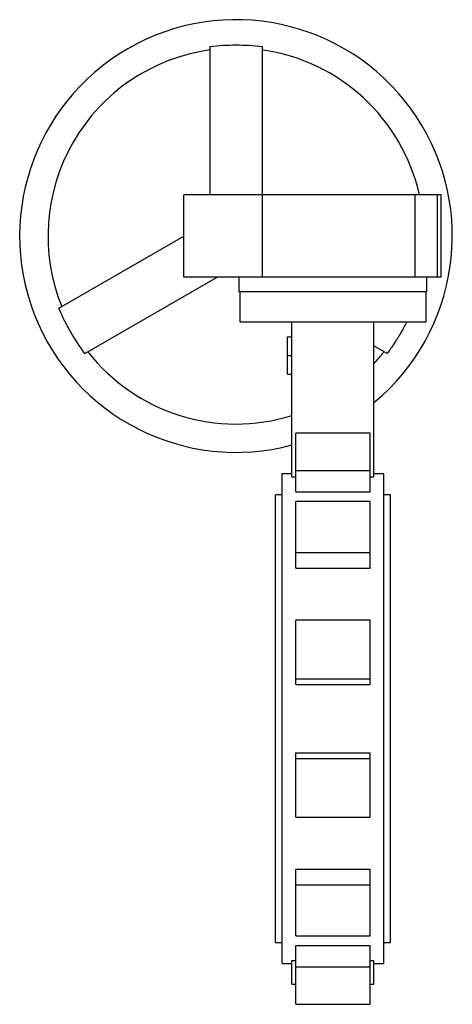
# Paper-space layout '_Posteriore' of a CAD drawing. Header units: millimetres. Extents: x -210 to 80, y -191 to 469.
import ezdxf

# ---------------------------------------------------------------- set-up
doc = ezdxf.new("R2010")
doc.units = ezdxf.units.MM

psp = doc.layouts.new('_Posteriore')

# ---------------------------------------------------------------- linework, layer by layer
at = {"color": 7, "linetype": 'Continuous', "lineweight": 25}
for p, q in [((-82.5, 450.6), (-82.5, 351)), ((-47.5, 450.6), (-47.5, 351)), ((72.5, 351), (-100, 351)), ((-100, 296), (-100, 351)), ((-47.24, 296), (-47.24, 351)), ((54.77, 351), (54.77, 296)), ((70, 296), (70, 351)), ((72.5, 296), (72.5, 351)), ((-183.82, 275.11), (-100, 323.5)), ((-166.32, 244.8), (-77.63, 296)), ((72.5, 296), (-100, 296)), ((-63, 296), (-63, 286)), ((63, 286), (63, 296)), ((63, 286), (-63, 286)), ((-62.5, 286), (-62.5, 266)), ((62.5, 266), (62.5, 286)), ((-62.5, 266), (62.5, 266)), ((-27.5, 162.08), (-27.5, 266)), ((27.5, 162.08), (27.5, 266)), ((-30.5, 231), (-30.5, 256)), ((-30.5, 256), (-27.5, 256)), ((36.32, 244.8), (27.5, 249.89)), ((-30.5, 243.5), (-27.5, 243.5)), ((-30.5, 231), (-27.5, 231)), ((25, 191.45), (-25, 191.45)), ((-25, 152.05), (-25, 191.45)), ((25, 152.05), (25, 191.45)), ((-25, 166.28), (25, 166.28)), ((-27.5, 164), (-34, 164)), ((-34, -164), (-34, 164)), ((-27.5, 162.08), (-25, 162.08)), ((25, 162.08), (27.5, 162.08)), ((34, 164), (27.5, 164)), ((34, -164), (34, 164)), ((-25, 152.05), (25, 152.05)), ((-34, 150), (-38.5, 150)), ((-38.5, -150), (-38.5, 150)), ((25, 145.51), (-25, 145.51)), ((-25, 100.96), (-25, 145.51)), ((25, 100.96), (25, 145.51)), ((38.5, 150), (34, 150)), ((38.5, -150), (38.5, 150)), ((-25, 111.37), (25, 111.37)), ((-25, 100.96), (25, 100.96)), ((25, 65.94), (-25, 65.94)), ((-25, 22.81), (-25, 65.94)), ((25, 22.81), (25, 65.94)), ((-25, 26.62), (25, 26.62)), ((-25, 22.81), (25, 22.81)), ((-25, -65.94), (-25, -22.81)), ((-25, -22.81), (25, -22.81)), ((25, -65.94), (25, -22.81)), ((-25, -26.62), (25, -26.62)), ((-25, -65.94), (25, -65.94)), ((-25, -100.96), (25, -100.96)), ((-25, -145.51), (-25, -100.96)), ((25, -145.51), (25, -100.96)), ((-25, -111.37), (25, -111.37)), ((-38.5, -150), (-34, -150)), ((-25, -145.51), (25, -145.51)), ((34, -150), (38.5, -150)), ((-25, -152.05), (25, -152.05)), ((-25, -191.45), (-25, -152.05)), ((25, -191.45), (25, -152.05)), ((-34, -164), (-27.5, -164)), ((-27.5, -162.08), (-25, -162.08)), ((-27.5, -178), (-27.5, -162.08)), ((25, -162.08), (27.5, -162.08)), ((27.5, -178), (27.5, -162.08)), ((27.5, -164), (34, -164)), ((-25, -166.28), (25, -166.28)), ((-27.5, -178), (-25, -178)), ((25, -178), (27.5, -178)), ((-25, -191.45), (25, -191.45))]:
    psp.add_line(p, q, dxfattribs=at)
for radius, start, end in [(145, 309.63771, 284.98823), (126, 97.98293, 202.01707), (126, 12.6065, 82.01723), (126, 217.98277, 287.31465), (126, 317.2335, 322.01705)]:
    psp.add_arc((-65, 323.5), radius, start, end, dxfattribs=at)
for points, knots in [([(-82.5, 450.6), (-76.69, 451.26), (-70.85, 451.59), (-62.08, 451.59), (-59.15, 451.51), (-53.32, 451.18), (-50.41, 450.93), (-47.5, 450.6)], [0, 0, 0, 0, 0.5, 0.5, 0.75, 0.75, 1, 1, 1, 1]), ([(-166.32, 244.8), (-169.8, 249.5), (-173, 254.38), (-177.39, 261.98), (-178.78, 264.56), (-181.41, 269.78), (-182.65, 272.42), (-183.82, 275.11)], [0, 0, 0, 0, 0.5, 0.5, 0.75, 0.75, 1, 1, 1, 1]), ([(49.49, 266), (48.85, 264.76), (47.47, 262.11), (45.32, 258.36), (43.11, 254.72), (40.93, 251.36), (38.68, 248.04), (37.11, 245.88), (36.32, 244.8)], [0, 0, 0, 0, 0.167703, 0.358634, 0.518748, 0.678862, 0.839431, 1, 1, 1, 1])]:
    psp.add_open_spline(points, degree=3, knots=knots, dxfattribs=at)

doc.saveas('drawing.dxf')
